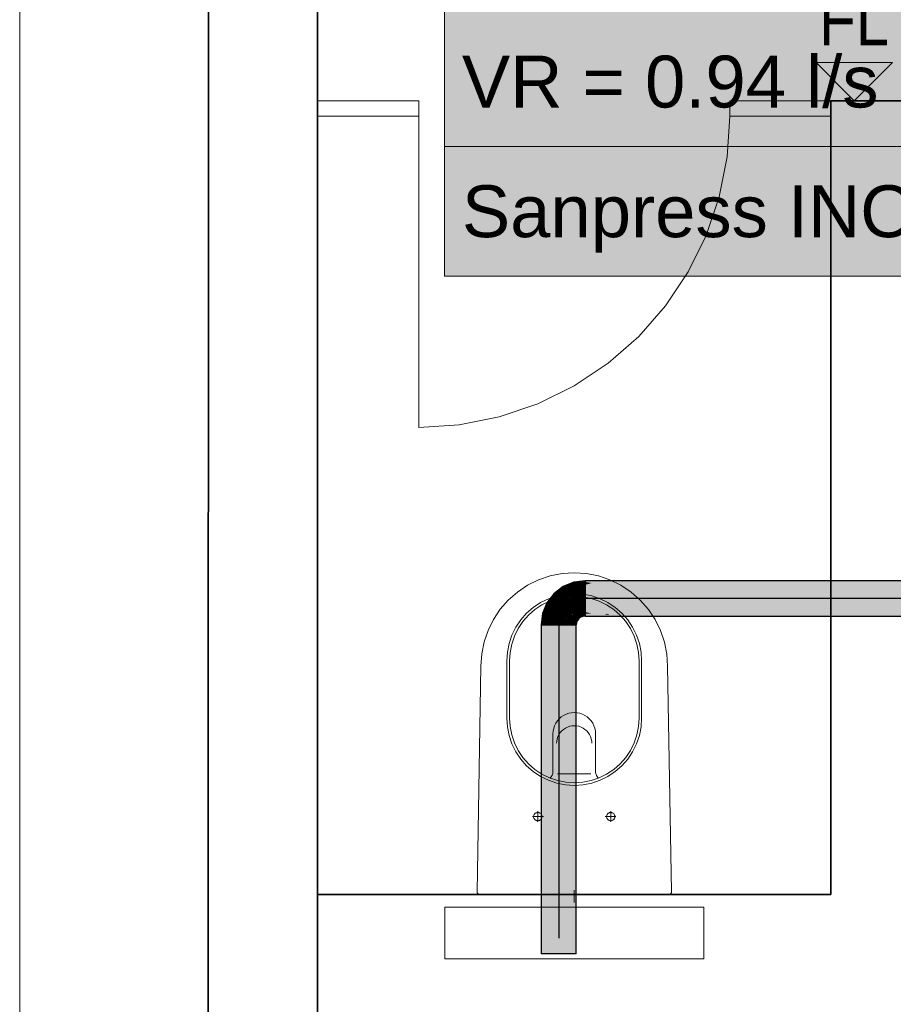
# Model space of a CAD drawing. Extents: x -132 to 668, y -61 to 533.
# Tile 9 of 256: x 17 to 51, y 49 to 87. Entities that reach past the tile are written whole.
import ezdxf
from ezdxf.lldxf.tags import DXFTag

# ---------------------------------------------------------------- set-up
doc = ezdxf.new("R2010")
doc.units = 0
doc.layers.get('0').update_dxf_attribs({"lineweight": 5})
for name, color, linetype, lineweight in [('0-Shading', 7, 'Continuous', 5), ('5_EG-BESTAND', 7, 'Continuous', 25), ('5_EG-HLSE', 7, 'Continuous', 25), ('5_EG-NEU', 7, 'Continuous', 25), ('5_EG-WANDFLÄCHENMATERIAL', 7, 'Continuous', 25)]:
    doc.layers.add(name, color=color, linetype=linetype, lineweight=lineweight)
doc.layers.add('S_Kaltwasser-OG', color=7, linetype='Continuous', lineweight=25, true_color=0x005e00)
doc.layers.add('S_Kaltwasser_Beschriftung-OG', color=7, linetype='Continuous', lineweight=18, true_color=0x005e00)
doc.styles.get("Standard").update_dxf_attribs({"font": 'arial.ttf'})
tags = doc.linetypes.add('PUNKT2_S9', pattern=[0.0005, 0, -0.0005]).pattern_tags.tags
tags[6:7] = [DXFTag(74, 4), DXFTag(75, 0), DXFTag(340, '0'), DXFTag(46, 1.0), DXFTag(50, 0.0), DXFTag(44, 0.0), DXFTag(45, 0.0)]
tags[4:5] = [DXFTag(74, 4), DXFTag(75, 0), DXFTag(340, '0'), DXFTag(46, 1.0), DXFTag(50, 0.0), DXFTag(44, 0.0), DXFTag(45, 0.0)]

# ---------------------------------------------------------------- blocks, each defined once
blk = doc.blocks.new('Shading-A07AMLNE1N', base_point=(28.618, 123.824))
at = {"layer": '0-Shading', "color": 98, "true_color": 0x003b00}
for points in [[(38.209, 65.189), (38.199, 65.189), (38.525, 65.319)], [(38.443, 65.286), (38.276, 65.286), (38.525, 65.319)], [(38.616, 65.24), (38.333, 65.24), (38.616, 65.319)], [(38.333, 65.24), (38.616, 65.319), (38.525, 65.319)], [(38.616, 65.319), (38.525, 65.319), (38.616, 65.331)], [(38.616, 65.289), (39.542, 65.289), (38.616, 65.331)], [(39.542, 65.289), (39.608, 65.331), (38.616, 65.331)], [(39.467, 65.24), (87.406, 65.24), (39.608, 65.331)], [(87.406, 65.24), (39.608, 65.331), (87.406, 65.331)], [(37.563, 64.833), (37.414, 64.833), (37.812, 65.024)], [(37.414, 64.833), (37.812, 65.024), (37.664, 65.024)], [(37.812, 65.024), (37.664, 65.024), (37.766, 65.103)], [(37.928, 65.103), (37.766, 65.103), (38.176, 65.273)], [(37.812, 65.024), (37.928, 65.103), (37.766, 65.103)], [(37.812, 65.024), (38.185, 65.179), (38.039, 65.179)], [(38.185, 65.179), (38.039, 65.179), (38.197, 65.196)], [(38.039, 65.179), (38.197, 65.196), (38.064, 65.196)], [(38.197, 65.196), (38.064, 65.196), (38.176, 65.273)], [(38.265, 65.273), (38.176, 65.273), (38.276, 65.286)], [(38.197, 65.196), (38.265, 65.273), (38.176, 65.273)], [(38.185, 65.179), (38.199, 65.189), (38.192, 65.189)], [(38.185, 65.179), (38.2, 65.185), (38.194, 65.185)], [(38.199, 65.189), (38.192, 65.189), (38.197, 65.196)], [(38.2, 65.185), (38.194, 65.185), (38.199, 65.189)], [(38.218, 65.196), (38.197, 65.196), (38.443, 65.286)], [(38.197, 65.196), (38.443, 65.286), (38.276, 65.286)], [(38.199, 65.189), (38.218, 65.196), (38.197, 65.196)], [(38.2, 65.185), (38.209, 65.189), (38.199, 65.189)], [(38.2, 65.185), (38.616, 65.24), (38.333, 65.24)], [(38.616, 65.24), (38.865, 65.24), (38.616, 65.289)], [(38.865, 65.24), (38.616, 65.289), (39.542, 65.289)], [(38.865, 65.24), (39.467, 65.24), (39.542, 65.289)], [(37.258, 64.481), (37.144, 64.481), (37.479, 64.769)], [(37.144, 64.481), (37.479, 64.769), (37.365, 64.769)], [(37.479, 64.769), (37.365, 64.769), (37.414, 64.833)], [(37.479, 64.769), (37.563, 64.833), (37.414, 64.833)], [(37.072, 64.071), (36.974, 64.071), (37.223, 64.435)], [(36.974, 64.071), (37.223, 64.435), (37.125, 64.435)], [(37.223, 64.435), (37.125, 64.435), (37.144, 64.481)], [(37.223, 64.435), (37.258, 64.481), (37.144, 64.481)], [(36.916, 63.631), (37.007, 63.631), (36.971, 64.047)], [(36.971, 64.047), (37.062, 64.047), (36.974, 64.071)], [(37.007, 63.631), (36.971, 64.047), (37.062, 64.047)], [(37.062, 64.047), (37.072, 64.071), (36.974, 64.071)], [(38.2, 63.743), (38.252, 63.841), (38.241, 63.841)], [(38.206, 63.743), (38.2, 63.743), (38.26, 63.836)], [(38.2, 63.743), (38.26, 63.836), (38.25, 63.836)], [(38.297, 63.741), (38.205, 63.741), (38.322, 63.801)], [(38.205, 63.741), (38.322, 63.801), (38.24, 63.801)], [(38.322, 63.801), (38.24, 63.801), (38.26, 63.836)], [(38.252, 63.841), (38.241, 63.841), (38.243, 63.847)], [(38.243, 63.847), (38.319, 63.928), (38.306, 63.928)], [(38.258, 63.847), (38.243, 63.847), (38.332, 63.915)], [(38.243, 63.847), (38.332, 63.915), (38.307, 63.915)], [(38.252, 63.841), (38.258, 63.847), (38.243, 63.847)], [(38.26, 63.836), (38.25, 63.836), (38.252, 63.841)], [(38.266, 63.841), (38.252, 63.841), (38.341, 63.906)], [(38.252, 63.841), (38.341, 63.906), (38.323, 63.906)], [(38.26, 63.836), (38.266, 63.841), (38.252, 63.841)], [(38.349, 63.836), (38.26, 63.836), (38.376, 63.871)], [(38.26, 63.836), (38.376, 63.871), (38.301, 63.871)], [(38.322, 63.801), (38.349, 63.836), (38.26, 63.836)], [(38.376, 63.871), (38.301, 63.871), (38.341, 63.906)], [(38.319, 63.928), (38.306, 63.928), (38.312, 63.936)], [(38.332, 63.915), (38.307, 63.915), (38.319, 63.928)], [(38.312, 63.936), (38.411, 63.987), (38.378, 63.987)], [(38.367, 63.936), (38.312, 63.936), (38.411, 63.987)], [(38.32, 63.927), (38.367, 63.936), (38.312, 63.936)], [(38.359, 63.927), (38.32, 63.927), (38.367, 63.936)], [(38.332, 63.915), (38.359, 63.927), (38.32, 63.927)], [(38.341, 63.906), (38.323, 63.906), (38.332, 63.915)], [(38.349, 63.915), (38.332, 63.915), (38.359, 63.927)], [(38.341, 63.906), (38.349, 63.915), (38.332, 63.915)], [(38.341, 63.906), (38.434, 63.947), (38.376, 63.947)], [(38.421, 63.906), (38.341, 63.906), (38.446, 63.925)], [(38.341, 63.906), (38.446, 63.925), (38.385, 63.925)], [(38.376, 63.871), (38.421, 63.906), (38.341, 63.906)], [(38.434, 63.947), (38.376, 63.947), (38.411, 63.987)], [(38.411, 63.987), (38.378, 63.987), (38.401, 64.004)], [(38.446, 63.925), (38.385, 63.925), (38.434, 63.947)], [(38.441, 64.004), (38.401, 64.004), (38.506, 64.042)], [(38.401, 64.004), (38.506, 64.042), (38.492, 64.042)], [(38.425, 63.995), (38.406, 63.995), (38.401, 64.004)], [(38.425, 63.995), (38.441, 64.004), (38.401, 64.004)], [(38.411, 63.987), (38.425, 63.995), (38.406, 63.995)], [(38.448, 63.987), (38.411, 63.987), (38.425, 63.995)], [(38.428, 63.958), (38.448, 63.987), (38.411, 63.987)], [(38.519, 63.995), (38.425, 63.995), (38.506, 64.042)], [(38.522, 63.959), (38.519, 63.995), (38.425, 63.995)], [(38.525, 63.958), (38.428, 63.958), (38.448, 63.987)], [(38.434, 63.947), (38.525, 63.958), (38.428, 63.958)], [(38.497, 63.947), (38.434, 63.947), (38.525, 63.958)], [(38.446, 63.925), (38.497, 63.947), (38.434, 63.947)], [(38.506, 64.042), (38.492, 64.042), (38.505, 64.047)], [(38.616, 64.047), (38.505, 64.047), (38.616, 64.062)], [(38.525, 63.971), (38.616, 64.047), (38.505, 64.047)], [(38.528, 63.959), (38.522, 63.959), (38.519, 63.995)], [(38.525, 63.958), (38.528, 63.959), (38.522, 63.959)], [(38.616, 63.971), (38.525, 63.971), (38.616, 64.047)], [(38.528, 63.959), (38.616, 63.971), (38.525, 63.971)], [(38.616, 64.014), (39.542, 64.014), (38.616, 64.062)], [(39.542, 64.014), (38.865, 64.062), (38.616, 64.062)], [(38.616, 63.971), (39.608, 63.971), (38.616, 64.014)], [(39.608, 63.971), (38.616, 64.014), (39.542, 64.014)], [(39.373, 64.026), (39.467, 64.062), (38.865, 64.062)], [(39.524, 64.026), (39.373, 64.026), (39.467, 64.062)], [(39.536, 64.018), (39.482, 64.018), (39.373, 64.026)], [(39.536, 64.018), (39.524, 64.026), (39.373, 64.026)], [(39.608, 63.971), (87.406, 63.971), (39.467, 64.062)], [(87.406, 63.971), (39.467, 64.062), (87.406, 64.062)], [(39.542, 64.014), (39.536, 64.018), (39.482, 64.018)], [(36.916, 50.949), (37.007, 50.949), (36.916, 63.631)], [(37.007, 50.949), (36.916, 63.631), (37.007, 63.631)], [(38.185, 63.631), (38.205, 63.741), (38.2, 63.741)], [(38.185, 63.631), (38.276, 63.631), (38.201, 63.719)], [(38.185, 50.949), (38.276, 50.949), (38.185, 63.631)], [(38.276, 50.949), (38.185, 63.631), (38.276, 63.631)], [(38.205, 63.741), (38.2, 63.741), (38.2, 63.743)], [(38.205, 63.741), (38.206, 63.743), (38.2, 63.743)], [(38.201, 63.719), (38.288, 63.719), (38.205, 63.741)], [(38.276, 63.631), (38.201, 63.719), (38.288, 63.719)], [(38.288, 63.719), (38.297, 63.741), (38.205, 63.741)]]:
    blk.add_solid(points, dxfattribs=at)
at = {"layer": '0-Shading', "color": 98, "true_color": 0x005000}
for points in [[(37.936, 64.809), (37.531, 64.809), (37.812, 65.024)], [(38.081, 65.024), (37.812, 65.024), (38.185, 65.179)], [(37.936, 64.809), (38.081, 65.024), (37.812, 65.024)], [(37.936, 64.809), (38.243, 65.024), (38.081, 65.024)], [(37.936, 64.809), (38.264, 64.945), (38.13, 64.945)], [(38.243, 65.024), (38.081, 65.024), (38.202, 65.179)], [(38.081, 65.024), (38.202, 65.179), (38.185, 65.179)], [(38.264, 64.945), (38.13, 64.945), (38.243, 65.024)], [(38.202, 65.179), (38.185, 65.179), (38.2, 65.185)], [(38.616, 65.185), (38.2, 65.185), (38.616, 65.24)], [(38.203, 65.173), (38.616, 65.185), (38.2, 65.185)], [(38.616, 65.173), (38.203, 65.173), (38.616, 65.185)], [(38.243, 65.024), (38.616, 65.173), (38.203, 65.173)], [(38.616, 65.024), (38.243, 65.024), (38.616, 65.173)], [(38.252, 64.991), (38.616, 65.024), (38.243, 65.024)], [(38.616, 64.991), (38.252, 64.991), (38.616, 65.024)], [(38.264, 64.945), (38.616, 64.991), (38.252, 64.991)], [(38.616, 65.173), (38.865, 65.24), (38.616, 65.24)], [(38.616, 65.173), (39.44, 65.173), (39.467, 65.24)], [(38.616, 65.173), (39.467, 65.24), (38.865, 65.24)], [(38.616, 64.991), (39.364, 64.991), (38.616, 65.173)], [(39.364, 64.991), (38.616, 65.173), (39.44, 65.173)], [(39.364, 64.991), (87.406, 64.991), (39.467, 65.24)], [(87.406, 64.991), (39.467, 65.24), (87.406, 65.24)], [(37.534, 64.435), (37.223, 64.435), (37.655, 64.593)], [(37.223, 64.435), (37.655, 64.593), (37.344, 64.593)], [(37.655, 64.593), (37.344, 64.593), (37.479, 64.769)], [(37.884, 64.769), (37.479, 64.769), (37.936, 64.809)], [(37.479, 64.769), (37.936, 64.809), (37.531, 64.809)], [(37.655, 64.593), (37.884, 64.769), (37.479, 64.769)], [(37.329, 64.047), (37.062, 64.047), (37.439, 64.311)], [(37.062, 64.047), (37.439, 64.311), (37.171, 64.311)], [(37.439, 64.311), (37.171, 64.311), (37.223, 64.435)], [(37.439, 64.311), (37.534, 64.435), (37.223, 64.435)], [(38.222, 64.112), (38.136, 64.112), (38.292, 64.192)], [(38.136, 64.112), (38.292, 64.192), (38.241, 64.192)], [(38.329, 64.129), (38.237, 64.129), (38.292, 64.192)], [(38.292, 64.192), (38.241, 64.192), (38.276, 64.22)], [(38.34, 64.22), (38.276, 64.22), (38.443, 64.28)], [(38.276, 64.22), (38.443, 64.28), (38.421, 64.28)], [(38.292, 64.192), (38.34, 64.22), (38.276, 64.22)], [(38.466, 64.192), (38.292, 64.192), (38.443, 64.28)], [(38.318, 64.148), (38.466, 64.192), (38.292, 64.192)], [(38.478, 64.148), (38.318, 64.148), (38.466, 64.192)], [(38.443, 64.28), (38.421, 64.28), (38.44, 64.288)], [(38.616, 64.288), (38.44, 64.288), (38.616, 64.311)], [(38.478, 64.148), (38.616, 64.288), (38.44, 64.288)], [(38.616, 64.148), (38.478, 64.148), (38.616, 64.288)], [(38.616, 64.129), (39.239, 64.129), (38.616, 64.311)], [(39.467, 64.062), (39.364, 64.311), (38.616, 64.311)], [(39.467, 64.062), (87.406, 64.062), (39.364, 64.311)], [(87.406, 64.062), (39.364, 64.311), (87.406, 64.311)], [(37.007, 63.631), (37.256, 63.631), (37.054, 63.983)], [(37.054, 63.983), (37.303, 63.983), (37.062, 64.047)], [(37.256, 63.631), (37.054, 63.983), (37.303, 63.983)], [(37.303, 63.983), (37.329, 64.047), (37.062, 64.047)], [(37.936, 63.631), (37.968, 63.805), (37.959, 63.805)], [(37.956, 63.743), (38.2, 63.743), (37.968, 63.805)], [(37.968, 63.805), (37.959, 63.805), (37.96, 63.807)], [(37.96, 63.807), (38.042, 63.963), (38.024, 63.963)], [(37.969, 63.807), (37.96, 63.807), (38.055, 63.955)], [(37.96, 63.807), (38.055, 63.955), (38.038, 63.955)], [(37.968, 63.805), (37.969, 63.807), (37.96, 63.807)], [(37.968, 63.805), (38.09, 63.916), (38.032, 63.916)], [(38.083, 63.805), (37.968, 63.805), (38.205, 63.869)], [(37.968, 63.805), (38.205, 63.869), (38.038, 63.869)], [(38.044, 63.784), (38.083, 63.805), (37.968, 63.805)], [(38.042, 63.963), (38.024, 63.963), (38.027, 63.971)], [(38.051, 63.971), (38.027, 63.971), (38.168, 64.079)], [(38.027, 63.971), (38.168, 64.079), (38.11, 64.079)], [(38.042, 63.963), (38.051, 63.971), (38.027, 63.971)], [(38.032, 63.916), (38.103, 63.927), (38.039, 63.927)], [(38.09, 63.916), (38.032, 63.916), (38.103, 63.927)], [(38.055, 63.955), (38.038, 63.955), (38.042, 63.963)], [(38.205, 63.869), (38.038, 63.869), (38.103, 63.927)], [(38.103, 63.927), (38.039, 63.927), (38.055, 63.955)], [(38.064, 63.963), (38.042, 63.963), (38.182, 64.065)], [(38.042, 63.963), (38.182, 64.065), (38.153, 64.065)], [(38.055, 63.955), (38.064, 63.963), (38.042, 63.963)], [(38.217, 63.784), (38.044, 63.784), (38.243, 63.847)], [(38.044, 63.784), (38.243, 63.847), (38.162, 63.847)], [(38.2, 63.743), (38.217, 63.784), (38.044, 63.784)], [(38.055, 63.955), (38.197, 64.05), (38.165, 64.05)], [(38.226, 63.955), (38.055, 63.955), (38.28, 63.967)], [(38.055, 63.955), (38.28, 63.967), (38.073, 63.967)], [(38.103, 63.927), (38.226, 63.955), (38.055, 63.955)], [(38.28, 63.967), (38.073, 63.967), (38.197, 64.05)], [(38.298, 63.927), (38.103, 63.927), (38.312, 63.936)], [(38.103, 63.927), (38.312, 63.936), (38.14, 63.936)], [(38.205, 63.869), (38.298, 63.927), (38.103, 63.927)], [(38.168, 64.079), (38.11, 64.079), (38.136, 64.112)], [(38.182, 64.065), (38.222, 64.112), (38.136, 64.112)], [(38.312, 63.936), (38.14, 63.936), (38.28, 63.967)], [(38.182, 64.065), (38.153, 64.065), (38.168, 64.079)], [(38.243, 63.847), (38.162, 63.847), (38.205, 63.869)], [(38.197, 64.05), (38.165, 64.05), (38.168, 64.053)], [(38.194, 64.053), (38.168, 64.053), (38.182, 64.065)], [(38.197, 64.05), (38.194, 64.053), (38.168, 64.053)], [(38.366, 64.065), (38.182, 64.065), (38.329, 64.129)], [(38.182, 64.065), (38.329, 64.129), (38.237, 64.129)], [(38.197, 64.05), (38.366, 64.065), (38.182, 64.065)], [(38.374, 64.05), (38.197, 64.05), (38.366, 64.065)], [(38.379, 64.043), (38.374, 64.05), (38.197, 64.05)], [(38.379, 64.043), (38.205, 64.043), (38.197, 64.05)], [(38.243, 64.004), (38.379, 64.043), (38.205, 64.043)], [(38.26, 63.869), (38.205, 63.869), (38.312, 63.936)], [(38.243, 63.847), (38.26, 63.869), (38.205, 63.869)], [(38.401, 64.004), (38.243, 64.004), (38.379, 64.043)], [(38.28, 63.967), (38.401, 64.004), (38.243, 64.004)], [(38.352, 63.967), (38.28, 63.967), (38.401, 64.004)], [(38.312, 63.936), (38.352, 63.967), (38.28, 63.967)], [(38.329, 64.129), (38.478, 64.148), (38.318, 64.148)], [(38.483, 64.129), (38.329, 64.129), (38.478, 64.148)], [(38.376, 64.047), (38.483, 64.129), (38.329, 64.129)], [(38.505, 64.047), (38.376, 64.047), (38.483, 64.129)], [(38.379, 64.043), (38.505, 64.047), (38.376, 64.047)], [(38.493, 64.043), (38.379, 64.043), (38.505, 64.047)], [(38.401, 64.004), (38.493, 64.043), (38.379, 64.043)], [(38.616, 64.129), (38.483, 64.129), (38.478, 64.148)], [(38.616, 64.129), (38.616, 64.148), (38.478, 64.148)], [(38.501, 64.062), (38.616, 64.129), (38.483, 64.129)], [(38.616, 64.062), (38.501, 64.062), (38.616, 64.129)], [(38.505, 64.047), (38.616, 64.062), (38.501, 64.062)], [(38.765, 64.089), (38.616, 64.089), (38.616, 64.129)], [(38.865, 64.062), (39.467, 64.062), (38.616, 64.129)], [(39.467, 64.062), (38.616, 64.129), (39.239, 64.129)], [(38.616, 64.062), (38.765, 64.089), (38.616, 64.089)], [(38.616, 64.062), (38.865, 64.062), (38.765, 64.089)], [(37.007, 50.949), (37.256, 50.949), (37.007, 63.631)], [(37.256, 50.949), (37.007, 63.631), (37.256, 63.631)], [(37.936, 63.631), (38.185, 63.631), (37.956, 63.743)], [(37.936, 50.949), (38.185, 50.949), (37.936, 63.631)], [(38.185, 50.949), (37.936, 63.631), (38.185, 63.631)], [(38.185, 63.631), (37.956, 63.743), (38.2, 63.743)]]:
    blk.add_solid(points, dxfattribs=at)
at = {"layer": '0-Shading', "color": 98, "true_color": 0x005c00}
for points in [[(38.301, 64.809), (37.936, 64.809), (38.264, 64.945)], [(38.616, 64.945), (38.264, 64.945), (38.616, 64.991)], [(38.343, 64.651), (38.616, 64.945), (38.264, 64.945)], [(38.616, 64.651), (38.343, 64.651), (38.616, 64.945)], [(39.332, 64.698), (38.616, 64.698), (39.364, 64.991)], [(38.616, 64.698), (39.364, 64.991), (38.616, 64.991)], [(39.326, 64.651), (87.406, 64.651), (39.364, 64.991)], [(87.406, 64.651), (39.364, 64.991), (87.406, 64.991)], [(37.771, 64.476), (37.565, 64.476), (37.655, 64.593)], [(37.829, 64.593), (37.655, 64.593), (37.936, 64.809)], [(37.771, 64.476), (37.829, 64.593), (37.655, 64.593)], [(37.921, 64.476), (37.771, 64.476), (38.088, 64.546)], [(37.771, 64.476), (38.088, 64.546), (37.806, 64.546)], [(38.088, 64.546), (37.806, 64.546), (37.936, 64.809)], [(38.048, 64.616), (38.301, 64.809), (37.936, 64.809)], [(38.106, 64.514), (38.013, 64.514), (38.088, 64.546)], [(38.352, 64.616), (38.048, 64.616), (38.301, 64.809)], [(38.088, 64.546), (38.352, 64.616), (38.048, 64.616)], [(38.182, 64.546), (38.088, 64.546), (38.352, 64.616)], [(38.106, 64.514), (38.182, 64.546), (38.088, 64.546)], [(38.38, 64.514), (38.106, 64.514), (38.352, 64.616)], [(38.352, 64.616), (38.616, 64.651), (38.343, 64.651)], [(38.616, 64.616), (38.352, 64.616), (38.616, 64.651)], [(38.434, 64.311), (38.616, 64.616), (38.352, 64.616)], [(38.616, 64.311), (38.434, 64.311), (38.616, 64.616)], [(38.616, 64.651), (39.332, 64.698), (38.616, 64.698)], [(38.616, 64.651), (39.326, 64.651), (39.332, 64.698)], [(39.349, 64.443), (38.616, 64.443), (39.326, 64.651)], [(38.616, 64.443), (39.326, 64.651), (38.616, 64.651)], [(39.364, 64.311), (87.406, 64.311), (39.326, 64.651)], [(87.406, 64.311), (39.326, 64.651), (87.406, 64.651)], [(37.631, 63.983), (37.303, 63.983), (37.67, 64.178)], [(37.303, 63.983), (37.67, 64.178), (37.383, 64.178)], [(37.67, 64.178), (37.383, 64.178), (37.439, 64.311)], [(37.715, 64.311), (37.439, 64.311), (37.771, 64.476)], [(37.439, 64.311), (37.771, 64.476), (37.565, 64.476)], [(37.67, 64.178), (37.715, 64.311), (37.439, 64.311)], [(37.733, 64.141), (37.662, 64.141), (37.67, 64.178)], [(37.761, 64.178), (37.67, 64.178), (37.81, 64.241)], [(37.67, 64.178), (37.81, 64.241), (37.691, 64.241)], [(37.733, 64.141), (37.761, 64.178), (37.67, 64.178)], [(37.81, 64.241), (37.691, 64.241), (37.857, 64.302)], [(37.691, 64.241), (37.745, 64.261), (37.717, 64.261)], [(37.691, 64.241), (37.709, 64.254), (37.696, 64.254)], [(37.696, 64.254), (37.787, 64.39), (37.742, 64.39)], [(37.696, 64.254), (37.717, 64.261), (37.7, 64.261)], [(37.709, 64.254), (37.696, 64.254), (37.717, 64.261)], [(37.717, 64.261), (37.7, 64.261), (37.87, 64.378)], [(37.7, 64.261), (37.87, 64.378), (37.778, 64.378)], [(37.745, 64.261), (37.717, 64.261), (37.857, 64.302)], [(37.717, 64.261), (37.84, 64.297), (37.765, 64.297)], [(37.94, 64.141), (37.733, 64.141), (37.857, 64.302)], [(37.742, 64.39), (37.815, 64.432), (37.756, 64.432)], [(37.787, 64.39), (37.742, 64.39), (37.815, 64.432)], [(37.815, 64.432), (37.756, 64.432), (37.771, 64.476)], [(37.84, 64.297), (37.765, 64.297), (37.895, 64.352)], [(37.765, 64.297), (37.895, 64.352), (37.837, 64.352)], [(37.815, 64.432), (37.921, 64.476), (37.771, 64.476)], [(37.87, 64.378), (37.778, 64.378), (37.815, 64.432)], [(37.964, 64.432), (37.815, 64.432), (38.106, 64.514)], [(37.815, 64.432), (38.106, 64.514), (38.013, 64.514)], [(37.87, 64.378), (37.964, 64.432), (37.815, 64.432)], [(37.895, 64.352), (37.837, 64.352), (37.87, 64.378)], [(37.84, 64.297), (37.857, 64.302), (37.845, 64.302)], [(37.857, 64.302), (37.845, 64.302), (37.895, 64.352)], [(37.945, 64.302), (37.857, 64.302), (37.895, 64.352)], [(37.955, 64.292), (37.945, 64.302), (37.857, 64.302)], [(37.955, 64.292), (37.862, 64.292), (37.857, 64.302)], [(37.929, 64.161), (37.955, 64.292), (37.862, 64.292)], [(37.928, 64.378), (37.87, 64.378), (38.106, 64.514)], [(37.895, 64.352), (37.928, 64.378), (37.87, 64.378)], [(38.2, 64.352), (37.895, 64.352), (38.106, 64.514)], [(37.955, 64.292), (38.2, 64.352), (37.895, 64.352)], [(38.086, 64.161), (37.929, 64.161), (37.955, 64.292)], [(37.946, 64.13), (38.086, 64.161), (37.929, 64.161)], [(38.118, 64.13), (37.946, 64.13), (38.086, 64.161)], [(38.235, 64.292), (37.955, 64.292), (38.2, 64.352)], [(38.241, 64.28), (38.235, 64.292), (37.955, 64.292)], [(38.241, 64.28), (37.967, 64.28), (37.955, 64.292)], [(38.027, 64.22), (38.241, 64.28), (37.967, 64.28)], [(38.276, 64.22), (38.027, 64.22), (38.241, 64.28)], [(38.086, 64.161), (38.276, 64.22), (38.027, 64.22)], [(38.2, 64.161), (38.086, 64.161), (38.276, 64.22)], [(38.136, 64.112), (38.2, 64.161), (38.086, 64.161)], [(38.237, 64.288), (38.38, 64.514), (38.106, 64.514)], [(38.44, 64.288), (38.237, 64.288), (38.38, 64.514)], [(38.241, 64.28), (38.44, 64.288), (38.237, 64.288)], [(38.422, 64.28), (38.241, 64.28), (38.44, 64.288)], [(38.276, 64.22), (38.422, 64.28), (38.241, 64.28)], [(38.44, 64.288), (38.616, 64.311), (38.434, 64.311)], [(38.616, 64.311), (39.349, 64.443), (38.616, 64.443)], [(38.616, 64.311), (39.364, 64.311), (39.349, 64.443)], [(37.256, 63.631), (37.596, 63.631), (37.292, 63.9)], [(37.292, 63.9), (37.614, 63.9), (37.303, 63.983)], [(37.596, 63.631), (37.292, 63.9), (37.614, 63.9)], [(37.614, 63.9), (37.631, 63.983), (37.303, 63.983)], [(37.596, 63.631), (37.631, 63.895), (37.614, 63.895)], [(37.596, 63.631), (37.936, 63.631), (37.623, 63.832)], [(37.633, 63.9), (37.614, 63.9), (37.692, 64.042)], [(37.614, 63.9), (37.692, 64.042), (37.642, 64.042)], [(37.631, 63.895), (37.633, 63.9), (37.614, 63.9)], [(37.631, 63.895), (37.614, 63.895), (37.614, 63.9)], [(37.623, 63.832), (37.713, 63.873), (37.628, 63.873)], [(37.865, 63.832), (37.623, 63.832), (37.713, 63.873)], [(37.662, 63.807), (37.865, 63.832), (37.623, 63.832)], [(37.713, 63.873), (37.628, 63.873), (37.631, 63.895)], [(37.755, 63.895), (37.631, 63.895), (37.839, 63.939)], [(37.631, 63.895), (37.839, 63.939), (37.649, 63.939)], [(37.713, 63.873), (37.755, 63.895), (37.631, 63.895)], [(37.642, 64.042), (37.709, 64.083), (37.651, 64.083)], [(37.692, 64.042), (37.642, 64.042), (37.709, 64.083)], [(37.839, 63.939), (37.649, 63.939), (37.709, 64.083)], [(37.709, 64.083), (37.651, 64.083), (37.733, 64.141)], [(37.651, 64.083), (37.733, 64.141), (37.662, 64.141)], [(37.96, 63.807), (37.662, 63.807), (37.865, 63.832)], [(37.936, 63.631), (37.96, 63.807), (37.662, 63.807)], [(37.709, 64.083), (37.806, 64.099), (37.715, 64.099)], [(37.834, 64.083), (37.709, 64.083), (37.806, 64.099)], [(37.779, 64.006), (37.834, 64.083), (37.709, 64.083)], [(37.899, 63.873), (37.713, 63.873), (37.839, 63.939)], [(37.789, 63.853), (37.899, 63.873), (37.713, 63.873)], [(37.806, 64.099), (37.715, 64.099), (37.733, 64.141)], [(37.753, 64.13), (37.94, 64.141), (37.733, 64.141)], [(37.946, 64.13), (37.753, 64.13), (37.94, 64.141)], [(37.806, 64.099), (37.946, 64.13), (37.753, 64.13)], [(37.967, 64.006), (37.779, 64.006), (37.834, 64.083)], [(37.839, 63.939), (37.967, 64.006), (37.779, 64.006)], [(37.918, 63.853), (37.789, 63.853), (37.899, 63.873)], [(37.892, 63.825), (37.918, 63.853), (37.789, 63.853)], [(37.962, 64.099), (37.806, 64.099), (37.946, 64.13)], [(37.932, 64.026), (37.962, 64.099), (37.806, 64.099)], [(37.998, 63.939), (37.839, 63.939), (38.027, 63.971)], [(37.839, 63.939), (38.027, 63.971), (37.9, 63.971)], [(37.918, 63.853), (37.998, 63.939), (37.839, 63.939)], [(37.943, 63.825), (37.892, 63.825), (37.918, 63.853)], [(37.96, 63.807), (37.943, 63.825), (37.892, 63.825)], [(38.027, 63.971), (37.9, 63.971), (37.967, 64.006)], [(37.979, 63.853), (37.918, 63.853), (38.027, 63.971)], [(37.96, 63.807), (37.979, 63.853), (37.918, 63.853)], [(37.999, 64.026), (37.932, 64.026), (37.962, 64.099)], [(37.967, 64.006), (37.999, 64.026), (37.932, 64.026)], [(37.955, 64.112), (38.118, 64.13), (37.946, 64.13)], [(38.136, 64.112), (37.955, 64.112), (38.118, 64.13)], [(37.999, 64.026), (38.136, 64.112), (37.955, 64.112)], [(38.009, 64.006), (37.967, 64.006), (37.999, 64.026)], [(38.027, 63.971), (38.009, 64.006), (37.967, 64.006)], [(38.07, 64.026), (37.999, 64.026), (38.136, 64.112)], [(38.027, 63.971), (38.07, 64.026), (37.999, 64.026)], [(37.256, 50.949), (37.596, 50.949), (37.256, 63.631)], [(37.596, 50.949), (37.256, 63.631), (37.596, 63.631)], [(37.596, 50.949), (37.936, 50.949), (37.596, 63.631)], [(37.936, 50.949), (37.596, 63.631), (37.936, 63.631)]]:
    blk.add_solid(points, dxfattribs=at)
blk = doc.blocks.new('Referenz-A07AMLO71N', base_point=(-89.161, -60.051))
at = {"layer": '5_EG-BESTAND', "color": 0, "linetype": 'PUNKT2_S9', "lineweight": 13, "ltscale": 0.13}
blk.add_line((16.803, -39.447), (16.803, 167.883), dxfattribs=at)
at = {"layer": '5_EG-BESTAND', "color": 0, "lineweight": 35}
for p, q in [((24.085, 167.883), (24.075, -32.766)), ((28.296, 123.763), (28.296, 46.246))]:
    blk.add_line(p, q, dxfattribs=at)
at = {"layer": '5_EG-HLSE', "color": 0, "lineweight": 13}
for p, q in [((36.82, 65.364), (36.397, 65.156)), ((37.266, 65.515), (36.82, 65.364)), ((37.728, 65.607), (37.266, 65.515)), ((38.198, 65.638), (37.728, 65.607)), ((38.668, 65.607), (38.198, 65.638)), ((39.129, 65.515), (38.668, 65.607)), ((39.575, 65.363), (39.129, 65.515)), ((39.998, 65.155), (39.575, 65.363)), ((36.397, 65.156), (36.005, 64.894)), ((40.389, 64.893), (39.998, 65.155)), ((35.651, 64.584), (35.341, 64.23)), ((36.005, 64.894), (35.651, 64.584)), ((37.201, 64.64), (36.896, 64.489)), ((37.24, 64.547), (36.946, 64.403)), ((37.523, 64.749), (37.201, 64.64)), ((37.549, 64.653), (37.24, 64.547)), ((37.857, 64.816), (37.523, 64.749)), ((37.87, 64.716), (37.549, 64.653)), ((38.196, 64.838), (37.857, 64.816)), ((38.196, 64.738), (37.87, 64.716)), ((38.536, 64.816), (38.196, 64.838)), ((38.523, 64.716), (38.196, 64.738)), ((38.843, 64.653), (38.523, 64.716)), ((38.869, 64.749), (38.536, 64.816)), ((39.153, 64.547), (38.843, 64.653)), ((39.191, 64.64), (38.869, 64.749)), ((39.446, 64.403), (39.153, 64.547)), ((39.496, 64.489), (39.191, 64.64)), ((40.743, 64.582), (40.389, 64.893)), ((41.054, 64.228), (40.743, 64.582)), ((35.341, 64.23), (35.079, 63.838)), ((36.614, 64.301), (36.358, 64.076)), ((36.674, 64.221), (36.429, 64.006)), ((36.896, 64.489), (36.614, 64.301)), ((36.946, 64.403), (36.674, 64.221)), ((39.718, 64.221), (39.446, 64.403)), ((39.779, 64.301), (39.496, 64.489)), ((39.964, 64.006), (39.718, 64.221)), ((40.035, 64.076), (39.779, 64.301)), ((41.315, 63.836), (41.054, 64.228)), ((35.079, 63.838), (34.87, 63.416)), ((36.134, 63.821), (35.945, 63.538)), ((36.358, 64.076), (36.134, 63.821)), ((36.429, 64.006), (36.213, 63.76)), ((40.18, 63.76), (39.964, 64.006)), ((40.259, 63.821), (40.035, 64.076)), ((40.448, 63.538), (40.259, 63.821)), ((41.523, 63.413), (41.315, 63.836)), ((34.87, 63.416), (34.719, 62.97)), ((35.945, 63.538), (35.794, 63.233)), ((36.031, 63.488), (35.887, 63.194)), ((36.213, 63.76), (36.031, 63.488)), ((40.361, 63.488), (40.18, 63.76)), ((40.506, 63.194), (40.361, 63.488)), ((40.598, 63.233), (40.448, 63.538)), ((41.674, 62.967), (41.523, 63.413)), ((35.794, 63.233), (35.685, 62.911)), ((35.887, 63.194), (35.782, 62.885)), ((40.611, 62.885), (40.506, 63.194)), ((40.708, 62.911), (40.598, 63.233)), ((34.719, 62.97), (34.627, 62.508)), ((35.685, 62.911), (35.619, 62.577)), ((35.782, 62.885), (35.718, 62.564)), ((40.675, 62.564), (40.611, 62.885)), ((40.774, 62.577), (40.708, 62.911)), ((41.766, 62.505), (41.674, 62.967)), ((34.627, 62.508), (34.596, 62.038)), ((35.619, 62.577), (35.596, 62.238)), ((35.718, 62.564), (35.696, 62.238)), ((40.696, 62.238), (40.675, 62.564)), ((40.796, 62.238), (40.774, 62.577)), ((41.796, 62.035), (41.766, 62.505)), ((34.446, 53.339), (34.596, 62.038)), ((35.596, 62.238), (35.596, 60.038)), ((35.696, 62.238), (35.696, 60.038)), ((40.696, 62.238), (40.696, 60.038)), ((40.796, 62.238), (40.796, 60.038)), ((41.796, 62.035), (41.946, 53.339)), ((35.596, 60.038), (35.619, 59.698)), ((35.696, 60.038), (35.718, 59.711)), ((37.616, 60.008), (37.545, 59.928)), ((37.697, 60.079), (37.616, 60.008)), ((37.786, 60.139), (37.697, 60.079)), ((37.882, 60.186), (37.786, 60.139)), ((37.984, 60.221), (37.882, 60.186)), ((38.089, 60.242), (37.984, 60.221)), ((38.196, 60.249), (38.089, 60.242)), ((38.303, 60.242), (38.196, 60.249)), ((38.409, 60.221), (38.303, 60.242)), ((38.51, 60.186), (38.409, 60.221)), ((38.607, 60.139), (38.51, 60.186)), ((38.696, 60.079), (38.607, 60.139)), ((38.776, 60.008), (38.696, 60.079)), ((38.847, 59.928), (38.776, 60.008)), ((40.675, 59.711), (40.696, 60.038)), ((40.774, 59.698), (40.796, 60.038)), ((35.619, 59.698), (35.685, 59.365)), ((35.718, 59.711), (35.782, 59.391)), ((37.404, 59.641), (37.383, 59.535)), ((37.438, 59.742), (37.404, 59.641)), ((37.486, 59.838), (37.438, 59.742)), ((37.545, 59.928), (37.486, 59.838)), ((37.856, 59.652), (37.782, 59.602)), ((37.936, 59.691), (37.856, 59.652)), ((38.02, 59.72), (37.936, 59.691)), ((38.108, 59.737), (38.02, 59.72)), ((38.196, 59.743), (38.108, 59.737)), ((38.285, 59.737), (38.196, 59.743)), ((38.372, 59.72), (38.285, 59.737)), ((38.457, 59.691), (38.372, 59.72)), ((38.536, 59.652), (38.457, 59.691)), ((38.61, 59.602), (38.536, 59.652)), ((38.907, 59.838), (38.847, 59.928)), ((38.954, 59.742), (38.907, 59.838)), ((38.989, 59.641), (38.954, 59.742)), ((39.01, 59.535), (38.989, 59.641)), ((40.611, 59.391), (40.675, 59.711)), ((40.708, 59.365), (40.774, 59.698)), ((35.685, 59.365), (35.794, 59.043)), ((35.782, 59.391), (35.887, 59.081)), ((37.383, 59.535), (37.376, 59.428)), ((37.376, 59.428), (37.376, 57.977)), ((37.54, 59.239), (37.522, 59.152)), ((37.568, 59.323), (37.54, 59.239)), ((37.607, 59.403), (37.568, 59.323)), ((37.657, 59.477), (37.607, 59.403)), ((37.716, 59.544), (37.657, 59.477)), ((37.782, 59.602), (37.716, 59.544)), ((38.677, 59.544), (38.61, 59.602)), ((38.736, 59.477), (38.677, 59.544)), ((38.785, 59.403), (38.736, 59.477)), ((38.825, 59.323), (38.785, 59.403)), ((38.853, 59.239), (38.825, 59.323)), ((38.871, 59.152), (38.853, 59.239)), ((39.017, 59.428), (39.01, 59.535)), ((39.017, 59.428), (39.017, 57.977)), ((40.506, 59.081), (40.611, 59.391)), ((40.598, 59.043), (40.708, 59.365)), ((35.794, 59.043), (35.945, 58.738)), ((35.887, 59.081), (36.031, 58.788)), ((37.522, 59.152), (37.516, 59.063)), ((38.876, 59.063), (38.871, 59.152)), ((40.361, 58.788), (40.506, 59.081)), ((40.448, 58.738), (40.598, 59.043)), ((35.945, 58.738), (36.134, 58.455)), ((36.031, 58.788), (36.213, 58.516)), ((36.213, 58.516), (36.429, 58.27)), ((39.964, 58.27), (40.18, 58.516)), ((40.18, 58.516), (40.361, 58.788)), ((40.259, 58.455), (40.448, 58.738)), ((36.134, 58.455), (36.358, 58.199)), ((36.358, 58.199), (36.614, 57.975)), ((36.429, 58.27), (36.674, 58.054)), ((39.718, 58.054), (39.964, 58.27)), ((39.779, 57.975), (40.035, 58.199)), ((40.035, 58.199), (40.259, 58.455)), ((36.614, 57.975), (36.896, 57.786)), ((36.674, 58.054), (36.946, 57.873)), ((36.896, 57.786), (37.201, 57.636)), ((36.946, 57.873), (37.24, 57.728)), ((37.24, 57.728), (37.549, 57.623)), ((37.254, 57.722), (37.286, 57.749)), ((37.286, 57.749), (37.314, 57.781)), ((37.314, 57.781), (37.337, 57.816)), ((37.337, 57.816), (37.355, 57.854)), ((37.355, 57.854), (37.368, 57.894)), ((37.368, 57.894), (37.375, 57.935)), ((37.375, 57.935), (37.376, 57.977)), ((37.55, 57.883), (38.842, 57.883)), ((38.843, 57.623), (39.153, 57.728)), ((39.017, 57.977), (39.018, 57.935)), ((39.018, 57.935), (39.025, 57.894)), ((39.025, 57.894), (39.038, 57.854)), ((39.038, 57.854), (39.056, 57.816)), ((39.056, 57.816), (39.079, 57.781)), ((39.079, 57.781), (39.107, 57.749)), ((39.107, 57.749), (39.138, 57.722)), ((39.153, 57.728), (39.446, 57.873)), ((39.191, 57.636), (39.496, 57.786)), ((39.446, 57.873), (39.718, 58.054)), ((39.496, 57.786), (39.779, 57.975)), ((37.201, 57.636), (37.523, 57.526)), ((37.523, 57.526), (37.857, 57.46)), ((37.549, 57.623), (37.87, 57.559)), ((37.857, 57.46), (38.196, 57.438)), ((37.87, 57.559), (38.196, 57.538)), ((38.196, 57.538), (38.523, 57.559)), ((38.196, 57.438), (38.536, 57.46)), ((38.523, 57.559), (38.843, 57.623)), ((38.536, 57.46), (38.869, 57.526)), ((38.869, 57.526), (39.191, 57.636)), ((37.006, 56.238), (36.586, 56.238)), ((36.63, 56.259), (36.629, 56.238)), ((36.629, 56.238), (36.63, 56.217)), ((36.634, 56.279), (36.63, 56.259)), ((36.63, 56.217), (36.634, 56.196)), ((36.641, 56.299), (36.634, 56.279)), ((36.634, 56.196), (36.641, 56.177)), ((36.65, 56.318), (36.641, 56.299)), ((36.662, 56.335), (36.65, 56.318)), ((36.676, 56.351), (36.662, 56.335)), ((36.692, 56.365), (36.676, 56.351)), ((36.709, 56.376), (36.692, 56.365)), ((36.728, 56.386), (36.709, 56.376)), ((36.748, 56.392), (36.728, 56.386)), ((36.768, 56.396), (36.748, 56.392)), ((36.789, 56.398), (36.768, 56.396)), ((36.793, 56.398), (36.785, 56.398)), ((36.789, 56.443), (36.789, 56.033)), ((36.81, 56.396), (36.789, 56.398)), ((36.83, 56.392), (36.81, 56.396)), ((36.85, 56.386), (36.83, 56.392)), ((36.869, 56.376), (36.85, 56.386)), ((36.886, 56.365), (36.869, 56.376)), ((36.902, 56.351), (36.886, 56.365)), ((36.916, 56.335), (36.902, 56.351)), ((36.927, 56.318), (36.916, 56.335)), ((36.937, 56.299), (36.927, 56.318)), ((36.943, 56.279), (36.937, 56.299)), ((36.937, 56.177), (36.943, 56.196)), ((36.948, 56.259), (36.943, 56.279)), ((36.943, 56.196), (36.948, 56.217)), ((36.949, 56.238), (36.948, 56.259)), ((36.948, 56.217), (36.949, 56.238)), ((39.386, 56.238), (39.806, 56.238)), ((39.445, 56.259), (39.444, 56.238)), ((39.444, 56.238), (39.445, 56.217)), ((39.449, 56.279), (39.445, 56.259)), ((39.445, 56.217), (39.449, 56.196)), ((39.456, 56.299), (39.449, 56.279)), ((39.449, 56.196), (39.456, 56.177)), ((39.465, 56.318), (39.456, 56.299)), ((39.477, 56.335), (39.465, 56.318)), ((39.491, 56.351), (39.477, 56.335)), ((39.506, 56.365), (39.491, 56.351)), ((39.524, 56.376), (39.506, 56.365)), ((39.542, 56.386), (39.524, 56.376)), ((39.562, 56.392), (39.542, 56.386)), ((39.583, 56.396), (39.562, 56.392)), ((39.604, 56.398), (39.583, 56.396)), ((39.608, 56.398), (39.6, 56.398)), ((39.604, 56.443), (39.604, 56.033)), ((39.625, 56.396), (39.604, 56.398)), ((39.645, 56.392), (39.625, 56.396)), ((39.665, 56.386), (39.645, 56.392)), ((39.684, 56.376), (39.665, 56.386)), ((39.701, 56.365), (39.684, 56.376)), ((39.717, 56.351), (39.701, 56.365)), ((39.731, 56.335), (39.717, 56.351)), ((39.742, 56.318), (39.731, 56.335)), ((39.752, 56.299), (39.742, 56.318)), ((39.758, 56.279), (39.752, 56.299)), ((39.752, 56.177), (39.758, 56.196)), ((39.762, 56.259), (39.758, 56.279)), ((39.758, 56.196), (39.762, 56.217)), ((39.764, 56.238), (39.762, 56.259)), ((39.762, 56.217), (39.764, 56.238)), ((36.641, 56.177), (36.65, 56.158)), ((36.65, 56.158), (36.662, 56.14)), ((36.662, 56.14), (36.676, 56.125)), ((36.676, 56.125), (36.692, 56.111)), ((36.692, 56.111), (36.709, 56.099)), ((36.709, 56.099), (36.728, 56.09)), ((36.728, 56.09), (36.748, 56.083)), ((36.748, 56.083), (36.768, 56.079)), ((36.768, 56.079), (36.789, 56.078)), ((36.789, 56.078), (36.81, 56.079)), ((36.81, 56.079), (36.83, 56.083)), ((36.83, 56.083), (36.85, 56.09)), ((36.85, 56.09), (36.869, 56.099)), ((36.869, 56.099), (36.886, 56.111)), ((36.886, 56.111), (36.902, 56.125)), ((36.902, 56.125), (36.916, 56.14)), ((36.916, 56.14), (36.927, 56.158)), ((36.927, 56.158), (36.937, 56.177)), ((39.456, 56.177), (39.465, 56.158)), ((39.465, 56.158), (39.477, 56.14)), ((39.477, 56.14), (39.491, 56.125)), ((39.491, 56.125), (39.506, 56.111)), ((39.506, 56.111), (39.524, 56.099)), ((39.524, 56.099), (39.542, 56.09)), ((39.542, 56.09), (39.562, 56.083)), ((39.562, 56.083), (39.583, 56.079)), ((39.583, 56.079), (39.604, 56.078)), ((39.604, 56.078), (39.625, 56.079)), ((39.625, 56.079), (39.645, 56.083)), ((39.645, 56.083), (39.665, 56.09)), ((39.665, 56.09), (39.684, 56.099)), ((39.684, 56.099), (39.701, 56.111)), ((39.701, 56.111), (39.717, 56.125)), ((39.717, 56.125), (39.731, 56.14)), ((39.731, 56.14), (39.742, 56.158)), ((39.742, 56.158), (39.752, 56.177)), ((34.446, 53.339), (34.447, 53.326)), ((34.447, 53.326), (34.449, 53.313)), ((34.449, 53.313), (34.453, 53.301)), ((34.453, 53.301), (34.459, 53.289)), ((34.459, 53.289), (34.466, 53.278)), ((34.466, 53.278), (34.475, 53.268)), ((34.475, 53.268), (34.485, 53.259)), ((34.485, 53.259), (34.496, 53.251)), ((34.496, 53.251), (34.508, 53.245)), ((34.508, 53.245), (34.52, 53.241)), ((34.52, 53.241), (34.533, 53.239)), ((34.533, 53.239), (34.546, 53.238)), ((41.846, 53.238), (34.546, 53.238)), ((38.196, 52.921), (38.196, 53.405)), ((41.846, 53.238), (41.86, 53.239)), ((41.86, 53.239), (41.873, 53.241)), ((41.873, 53.241), (41.885, 53.245)), ((41.885, 53.245), (41.897, 53.251)), ((41.897, 53.251), (41.908, 53.259)), ((41.908, 53.259), (41.918, 53.268)), ((41.918, 53.268), (41.926, 53.278)), ((41.926, 53.278), (41.934, 53.289)), ((41.934, 53.289), (41.939, 53.301)), ((41.939, 53.301), (41.943, 53.313)), ((41.943, 53.313), (41.946, 53.326)), ((41.946, 53.326), (41.946, 53.339))]:
    blk.add_line(p, q, dxfattribs=at)
at = {"layer": '5_EG-HLSE', "color": 0, "linetype": 'PUNKT2_S9', "lineweight": 13, "ltscale": 0.13}
for p, q in [((43.2, 52.75), (33.2, 52.75)), ((33.2, 50.75), (33.2, 52.75)), ((43.2, 52.75), (43.2, 50.75)), ((43.2, 50.75), (33.2, 50.75))]:
    blk.add_line(p, q, dxfattribs=at)
at = {"layer": '5_EG-NEU', "color": 0, "lineweight": 13}
for p, q in [((28.296, 83.838), (32.196, 83.838)), ((32.196, 83.838), (32.196, 83.238)), ((44.196, 83.838), (44.196, 83.238)), ((44.196, 83.838), (48.096, 83.838)), ((28.296, 83.238), (32.196, 83.238)), ((32.196, 83.238), (32.196, 71.238)), ((44.094, 81.671), (44.196, 83.238)), ((44.196, 83.238), (48.096, 83.238)), ((43.787, 80.132), (44.094, 81.671)), ((43.283, 78.646), (43.787, 80.132)), ((42.589, 77.238), (43.283, 78.646)), ((41.717, 75.933), (42.589, 77.238)), ((40.682, 74.752), (41.717, 75.933)), ((39.501, 73.717), (40.682, 74.752)), ((38.196, 72.845), (39.501, 73.717)), ((36.789, 72.151), (38.196, 72.845)), ((35.302, 71.647), (36.789, 72.151)), ((33.763, 71.34), (35.302, 71.647)), ((32.196, 71.238), (33.763, 71.34))]:
    blk.add_line(p, q, dxfattribs=at)
at = {"layer": '5_EG-NEU', "color": 0, "lineweight": 35}
for p, q in [((48.096, 83.838), (48.096, 53.238)), ((48.096, 83.838), (70.296, 83.838)), ((28.296, 53.238), (48.096, 53.238))]:
    blk.add_line(p, q, dxfattribs=at)
at = {"layer": '5_EG-WANDFLÄCHENMATERIAL', "color": 0, "lineweight": 18}
for p, q in [((50.467, 85.309), (47.525, 85.309)), ((48.996, 83.838), (47.525, 85.309)), ((48.996, 83.838), (50.467, 85.309))]:
    blk.add_line(p, q, dxfattribs=at)
at = {"layer": '5_EG-WANDFLÄCHENMATERIAL', "color": 0, "lineweight": 18, "insert": (47.635, 87.975), "char_height": 2, "attachment_point": 1}
blk.add_mtext('{\\W0.83;\\fArial;FL}', dxfattribs=at)
blk = doc.blocks.new('Sanpress INOX-A07AMLOP1N', base_point=(37.596, 51.549))
at = {"color": 0, "linetype": 'ByBlock', "lineweight": -2, "ltscale": 0.25}
for p, q in [((88.426, 64.651), (37.596, 64.651)), ((37.596, 64.651), (37.596, 51.549))]:
    blk.add_line(p, q, dxfattribs=at)
blk = doc.blocks.new('Bauteilbeschriftung-A07AMLOR1N', base_point=(33.195, 64.651))
at = {"color": 0, "lineweight": -2}
for p, q in [((33.195, 77.078), (33.195, 97.078)), ((33.195, 82.078), (73.397, 82.078)), ((73.397, 77.078), (33.195, 77.078))]:
    blk.add_line(p, q, dxfattribs=at)
at = {"color": 7, "linetype": 'ByBlock', "lineweight": -2, "ltscale": 0.18, "true_color": 0xffffff}
for points in [[(33.195, 77.078), (73.397, 77.078), (33.195, 97.078)], [(73.397, 77.078), (33.195, 97.078), (73.397, 97.078)]]:
    blk.add_solid(points, dxfattribs=at)
at = {"color": 0, "linetype": 'ByBlock', "lineweight": -2, "ltscale": 0.18, "char_height": 2, "attachment_point": 1}
for s, insert in [('{\\fArial;VR = 0.94 l/s}', (33.862, 85.578)), ('{\\fArial;Sanpress INOX}', (33.862, 80.578))]:
    blk.add_mtext(s, dxfattribs=dict(at, insert=insert))
blk = doc.blocks.new('Geometrie-A07AMLQB1N', base_point=(28.405, -26.429))
at = {"layer": 'S_Kaltwasser-OG'}
for p, q in [((38.616, 65.331), (38.176, 65.273)), ((38.616, 65.331), (38.616, 65.308)), ((38.616, 65.308), (38.616, 65.331)), ((87.406, 65.331), (38.616, 65.331)), ((38.616, 64.933), (38.616, 65.331)), ((38.616, 65.308), (38.616, 65.24)), ((38.616, 65.24), (38.616, 65.308)), ((37.766, 65.103), (37.414, 64.833)), ((38.176, 65.273), (37.766, 65.103)), ((38.616, 65.24), (38.616, 65.132)), ((38.616, 65.132), (38.616, 65.24)), ((38.616, 65.132), (38.616, 64.991)), ((38.616, 64.991), (38.616, 65.132)), ((38.616, 64.991), (38.616, 64.827)), ((38.616, 64.827), (38.616, 64.991)), ((38.616, 64.369), (38.616, 64.933)), ((37.414, 64.833), (37.144, 64.481)), ((38.616, 64.827), (38.616, 64.651)), ((38.616, 64.651), (38.616, 64.827)), ((38.616, 64.651), (38.616, 64.475)), ((38.616, 64.475), (38.616, 64.651)), ((37.144, 64.481), (36.974, 64.071)), ((38.616, 64.475), (38.616, 64.311)), ((38.616, 64.311), (38.616, 64.475)), ((38.616, 63.971), (38.616, 64.369)), ((38.616, 64.311), (38.616, 64.17)), ((38.616, 64.17), (38.616, 64.311)), ((38.616, 64.17), (38.616, 64.062)), ((38.616, 64.062), (38.616, 64.17)), ((36.974, 64.071), (36.916, 63.631)), ((38.322, 63.801), (38.288, 63.719)), ((38.376, 63.871), (38.322, 63.801)), ((38.446, 63.925), (38.376, 63.871)), ((38.528, 63.959), (38.446, 63.925)), ((38.616, 63.971), (38.528, 63.959)), ((38.616, 64.062), (38.616, 63.994)), ((38.616, 63.994), (38.616, 64.062)), ((38.616, 63.994), (38.616, 63.971)), ((38.616, 63.971), (38.616, 63.994)), ((38.616, 63.971), (87.406, 63.971)), ((36.916, 63.631), (36.94, 63.631)), ((36.94, 63.631), (36.916, 63.631)), ((36.916, 63.631), (36.916, 50.949)), ((37.315, 63.631), (36.916, 63.631)), ((36.94, 63.631), (37.007, 63.631)), ((37.007, 63.631), (36.94, 63.631)), ((37.007, 63.631), (37.116, 63.631)), ((37.116, 63.631), (37.007, 63.631)), ((37.116, 63.631), (37.256, 63.631)), ((37.256, 63.631), (37.116, 63.631)), ((37.256, 63.631), (37.42, 63.631)), ((37.42, 63.631), (37.256, 63.631)), ((37.878, 63.631), (37.315, 63.631)), ((37.42, 63.631), (37.596, 63.631)), ((37.596, 63.631), (37.42, 63.631)), ((37.596, 63.631), (37.772, 63.631)), ((37.772, 63.631), (37.596, 63.631)), ((37.772, 63.631), (37.936, 63.631)), ((37.936, 63.631), (37.772, 63.631)), ((38.276, 63.631), (37.878, 63.631)), ((37.936, 63.631), (38.077, 63.631)), ((38.077, 63.631), (37.936, 63.631)), ((38.077, 63.631), (38.185, 63.631)), ((38.185, 63.631), (38.077, 63.631)), ((38.185, 63.631), (38.253, 63.631)), ((38.253, 63.631), (38.185, 63.631)), ((38.253, 63.631), (38.276, 63.631)), ((38.276, 63.631), (38.253, 63.631)), ((38.288, 63.719), (38.276, 63.631)), ((38.276, 50.949), (38.276, 63.631)), ((37.315, 50.949), (36.916, 50.949)), ((37.878, 50.949), (37.315, 50.949)), ((38.276, 50.949), (37.878, 50.949))]:
    blk.add_line(p, q, dxfattribs=at)

msp = doc.modelspace()

# ---------------------------------------------------------------- block references
at = {"color": 251, "lineweight": 25, "ltscale": 0.25, "true_color": 0x585858}
msp.add_blockref('Referenz-A07AMLO71N', (-89.161, -60.051), dxfattribs=at)
msp.add_blockref('Shading-A07AMLNE1N', (28.618, 123.824))
at = {"linetype": 'Continuous', "ltscale": 0.13}
msp.add_blockref('Geometrie-A07AMLQB1N', (28.405, -26.429), dxfattribs=at)
at = {"layer": 'S_Kaltwasser-OG', "ltscale": 0.25}
msp.add_blockref('Sanpress INOX-A07AMLOP1N', (37.596, 51.549), dxfattribs=at)
at = {"layer": 'S_Kaltwasser_Beschriftung-OG', "ltscale": 0.18}
msp.add_blockref('Bauteilbeschriftung-A07AMLOR1N', (33.195, 64.651), dxfattribs=at)

doc.saveas('drawing.dxf')
